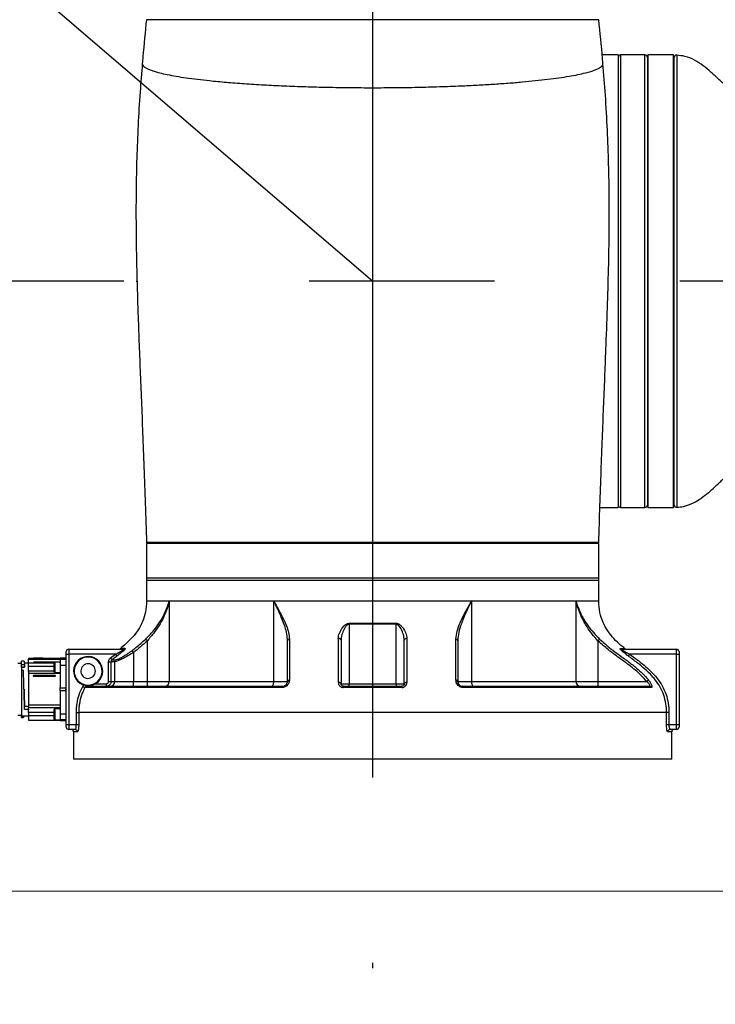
# Model space of a CAD drawing. Header units: millimetres. Extents: x 56 to 196, y 17 to 273.
# Tile 18 of 27: x 115 to 124, y 193 to 206. Entities that reach past the tile are written whole.
import ezdxf

# ---------------------------------------------------------------- set-up
doc = ezdxf.new("R2010")
doc.units = ezdxf.units.MM
doc.linetypes.add('CENTERX2', pattern=[20.32, 12.7, -2.54, 2.54, -2.54])
doc.layers.add('SLD-0', color=179, linetype='Continuous', lineweight=25)
doc.layers.add('细实线_GB', color=7, linetype='Continuous')
doc.layers.add('细点划线', color=7, linetype='CENTERX2')
doc.styles.add('SLDTEXTSTYLE1', font='GOTHIC.TTF', dxfattribs={"width": 0.913})
doc.dimstyles.new('SLDDIMSTYLE1', dxfattribs={"dimtxt": 2.333333, "dimasz": 3.5, "dimexe": 0, "dimexo": 0.0625, "dimgap": 0.583333, "dimtad": 2, "dimlfac": 30, "dimrnd": 1e-09, "dimzin": 12, "dimdsep": 46, "dimtxsty": 'SLDTEXTSTYLE1', "dimsah": 1, "dimcen": 0.09, "dimadec": 0, "dimazin": 3, "dimtfac": 1, "dimtofl": 0, "dimtmove": 0, "dimatfit": 3, "dimfxl": 0, "dimfrac": 2, "dimtolj": 1, "dimtzin": 12, "dimarcsym": 0})
doc.dimstyles.new('SLDDIMSTYLE2', dxfattribs={"dimtxt": 2.333333, "dimasz": 3.5, "dimexe": 0, "dimexo": 0.0625, "dimgap": 0.583333, "dimtad": 0, "dimtih": 1, "dimtoh": 1, "dimlfac": 30, "dimrnd": 1e-09, "dimzin": 12, "dimdsep": 46, "dimtxsty": 'SLDTEXTSTYLE1', "dimsah": 1, "dimcen": 0, "dimadec": 0, "dimazin": 3, "dimtfac": 1, "dimtofl": 0, "dimtmove": 0, "dimatfit": 3, "dimfxl": 0, "dimfrac": 2, "dimtolj": 1, "dimtzin": 12, "dimarcsym": 0})

# ---------------------------------------------------------------- blocks, each defined once
blk = doc.blocks.new('_D_1')
at = {"layer": '细实线_GB'}
for p, q in [((114.48, 252.715), (56.84, 252.715)), ((58.84, 152.831), (58.84, 252.715)), ((119.625, 152.831), (56.84, 152.831))]:
    blk.add_line(p, q, dxfattribs=at)
for points in [[(58.84, 252.715), (58.481, 250.382), (59.199, 250.382)], [(58.84, 152.831), (59.199, 155.164), (58.481, 155.164)]]:
    blk.add_solid(points, dxfattribs=at)
at = {"layer": '细实线_GB', "insert": (55.859, 209.34), "char_height": 2.3333, "attachment_point": 1, "rotation": 90, "style": 'SLDTEXTSTYLE1'}
blk.add_mtext('2996.54', dxfattribs=at)
blk = doc.blocks.new('_D_5')
at = {"layer": '细实线_GB'}
for p, q in [((80.718, 236.115), (66.209, 236.115)), ((112.176, 209.161), (80.718, 236.115)), ((119.624, 202.779), (112.176, 209.161))]:
    blk.add_line(p, q, dxfattribs=at)
blk.add_solid([(112.176, 209.161), (110.638, 210.952), (110.17, 210.407)], dxfattribs=at)
at = {"layer": '细实线_GB', "attachment_point": 1, "style": 'SLDTEXTSTYLE1'}
for s, insert, char_height in [('S', (66.209, 239.096), 2.333), ('R294.26', (67.758, 239.096), 2.3333)]:
    blk.add_mtext(s, dxfattribs=dict(at, insert=insert, char_height=char_height))

msp = doc.modelspace()

# ---------------------------------------------------------------- linework, layer by layer
at = {"layer": 'SLD-0'}
for p, q in [((122.72469, 206.36301), (116.52469, 206.36301)), ((122.99136, 205.87967), (122.77178, 205.87967)), ((122.99136, 205.87967), (122.99136, 199.67967)), ((123.35802, 205.87967), (123.02469, 205.87967)), ((123.02469, 205.87967), (123.02469, 199.67967)), ((123.35802, 202.77967), (123.35802, 205.87967)), ((123.74739, 205.87967), (123.39905, 205.87967)), ((123.39905, 205.87967), (123.39905, 199.67967)), ((123.74739, 205.87956), (123.74739, 205.87967)), ((123.74739, 199.67967), (123.74739, 205.87956)), ((123.79336, 205.87862), (123.79336, 199.68073)), ((123.39136, 205.84634), (123.39136, 202.77967)), ((123.39905, 205.82967), (123.39136, 205.82967)), ((123.75802, 205.82967), (123.74739, 205.82967)), ((123.75802, 199.714), (123.75802, 205.84535)), ((123.35802, 199.67967), (123.35802, 202.77967)), ((123.39136, 202.77967), (123.39136, 199.71301)), ((122.74005, 199.67967), (122.99136, 199.67967)), ((123.02469, 199.67967), (123.35802, 199.67967)), ((123.39136, 199.72967), (123.39905, 199.72967)), ((123.39905, 199.67967), (123.74739, 199.67967)), ((123.74739, 199.72967), (123.75802, 199.72967)), ((116.52469, 199.19828), (116.52469, 199.19634)), ((122.72469, 199.19828), (116.52469, 199.19828)), ((122.72469, 199.19634), (116.52469, 199.19634)), ((116.52469, 199.18634), (116.52469, 198.71301)), ((122.72469, 199.18634), (116.52469, 199.18634)), ((122.72469, 199.19634), (122.72469, 199.19828)), ((122.72469, 198.71301), (122.72469, 199.18634)), ((116.52469, 198.71301), (116.52469, 198.67967)), ((121.14513, 198.71301), (116.52469, 198.71301)), ((116.52469, 198.67967), (116.52469, 198.39634)), ((122.72469, 198.67967), (116.52469, 198.67967)), ((122.72469, 198.71301), (121.14513, 198.71301)), ((122.72469, 198.67967), (122.72469, 198.71301)), ((122.72469, 198.39634), (122.72469, 198.67967)), ((122.72469, 198.39634), (116.52469, 198.39634)), ((116.8362, 198.39634), (116.52469, 198.39634)), ((116.8362, 198.39634), (116.8362, 197.29634)), ((118.27032, 198.39634), (116.8362, 198.39634)), ((120.97906, 198.39634), (118.27032, 198.39634)), ((118.27032, 197.29634), (118.27032, 198.39634)), ((120.97906, 198.39634), (120.97906, 197.29634)), ((122.41318, 198.39634), (120.97906, 198.39634)), ((122.72469, 198.39634), (122.41318, 198.39634)), ((122.41318, 197.29634), (122.41318, 198.39634)), ((119.30156, 198.07931), (119.30156, 197.26301)), ((119.94782, 198.07931), (119.30156, 198.07931)), ((119.30187, 198.09327), (119.94751, 198.09327)), ((119.94782, 197.26301), (119.94782, 198.07931)), ((116.51489, 197.87568), (116.51361, 197.87696)), ((116.51674, 197.87381), (116.51489, 197.87568)), ((116.51912, 197.87141), (116.51674, 197.87381)), ((116.52198, 197.86854), (116.51912, 197.87141)), ((116.52522, 197.86528), (116.52198, 197.86854)), ((116.52876, 197.86172), (116.52522, 197.86528)), ((116.53251, 197.85795), (116.52876, 197.86172)), ((116.53636, 197.85407), (116.53251, 197.85795)), ((116.53636, 197.29634), (116.53636, 197.85407)), ((119.16152, 197.88396), (119.15455, 197.88397)), ((119.16833, 197.88297), (119.16152, 197.88396)), ((119.1747, 197.88103), (119.16833, 197.88297)), ((119.18033, 197.87823), (119.1747, 197.88103)), ((119.18499, 197.87469), (119.18033, 197.87823)), ((119.18848, 197.87056), (119.18499, 197.87469)), ((119.19063, 197.86603), (119.18848, 197.87056)), ((119.19136, 197.86129), (119.19063, 197.86603)), ((120.05875, 197.86603), (120.05802, 197.86129)), ((120.0609, 197.87056), (120.05875, 197.86603)), ((120.06439, 197.87469), (120.0609, 197.87056)), ((120.06905, 197.87823), (120.06439, 197.87469)), ((120.07468, 197.88103), (120.06905, 197.87823)), ((120.08105, 197.88297), (120.07468, 197.88103)), ((120.08786, 197.88396), (120.08105, 197.88297)), ((120.09483, 197.88397), (120.08786, 197.88396)), ((122.71687, 197.85795), (122.71302, 197.85407)), ((122.71302, 197.85407), (122.71302, 197.29634)), ((122.72062, 197.86172), (122.71687, 197.85795)), ((122.72416, 197.86528), (122.72062, 197.86172)), ((122.7274, 197.86854), (122.72416, 197.86528)), ((122.73026, 197.87141), (122.7274, 197.86854)), ((122.73264, 197.87381), (122.73026, 197.87141)), ((122.7345, 197.87568), (122.73264, 197.87381)), ((122.73577, 197.87696), (122.7345, 197.87568)), ((115.42469, 197.67134), (115.42469, 197.70467)), ((115.42469, 197.67134), (115.42469, 197.70467)), ((115.42469, 197.67134), (115.45802, 197.67134)), ((115.42469, 196.70467), (115.42469, 197.67134)), ((115.42469, 197.67134), (115.45802, 197.67134)), ((115.42469, 196.70467), (115.42469, 197.67134)), ((115.45802, 197.73801), (115.45802, 197.67134)), ((115.45802, 197.73801), (116.21097, 197.73801)), ((115.45802, 197.73801), (115.45802, 197.67134)), ((115.45802, 197.67134), (115.45802, 196.70467)), ((116.10134, 197.67134), (115.45802, 197.67134)), ((115.45802, 197.67134), (115.45802, 196.70467)), ((116.03155, 197.61918), (116.10134, 197.67134)), ((116.10491, 197.66655), (116.10134, 197.67134)), ((116.10837, 197.66192), (116.10491, 197.66655)), ((116.11159, 197.65759), (116.10837, 197.66192)), ((116.11449, 197.65371), (116.11159, 197.65759)), ((116.11696, 197.65039), (116.11449, 197.65371)), ((116.11892, 197.64776), (116.11696, 197.65039)), ((116.12032, 197.64589), (116.11892, 197.64776)), ((116.1211, 197.64484), (116.12032, 197.64589)), ((116.23174, 197.74558), (116.16764, 197.74558)), ((116.32732, 197.71777), (116.32634, 197.71907)), ((116.32884, 197.71575), (116.32732, 197.71777)), ((116.33086, 197.71307), (116.32884, 197.71575)), ((116.33332, 197.70981), (116.33086, 197.71307)), ((116.33614, 197.70605), (116.33332, 197.70981)), ((116.33926, 197.70192), (116.33614, 197.70605)), ((116.34256, 197.69753), (116.33926, 197.70192)), ((116.34597, 197.693), (116.34256, 197.69753)), ((116.34597, 197.693), (116.34597, 197.29634)), ((123.01764, 197.74558), (123.08174, 197.74558)), ((123.03841, 197.73801), (123.79136, 197.73801)), ((123.12906, 197.64589), (123.12828, 197.64484)), ((123.13046, 197.64776), (123.12906, 197.64589)), ((123.13242, 197.65039), (123.13046, 197.64776)), ((123.13489, 197.65371), (123.13242, 197.65039)), ((123.13779, 197.65759), (123.13489, 197.65371)), ((123.14101, 197.66192), (123.13779, 197.65759)), ((123.14447, 197.66655), (123.14101, 197.66192)), ((123.14804, 197.67134), (123.14447, 197.66655)), ((123.79136, 197.67134), (123.14804, 197.67134)), ((123.79136, 197.67134), (123.79136, 197.73801)), ((123.79136, 196.70467), (123.79136, 197.67134)), ((123.79136, 197.67134), (123.82469, 197.67134)), ((123.82469, 197.70467), (123.82469, 197.67134)), ((123.82469, 197.67134), (123.82469, 196.70467)), ((114.81302, 197.54051), (114.75969, 197.54051)), ((114.8456, 197.57301), (114.81302, 197.57301)), ((114.81302, 197.53015), (114.81302, 197.57301)), ((114.81302, 197.53015), (114.85066, 197.53015)), ((114.81302, 197.49191), (114.81302, 197.53015)), ((114.90636, 197.54634), (114.8456, 197.54634)), ((114.97361, 197.60968), (114.90636, 197.60968)), ((114.90636, 197.60968), (114.90636, 197.6035)), ((114.90636, 197.6035), (115.34136, 197.6035)), ((114.90636, 197.54837), (114.90636, 197.6035)), ((114.97592, 197.54837), (114.90636, 197.54837)), ((114.90636, 197.50663), (114.90636, 197.54837)), ((114.90636, 197.43545), (114.90636, 197.50663)), ((114.90636, 197.50663), (115.25802, 197.50663)), ((114.97302, 197.61634), (114.97302, 197.60967)), ((114.97317, 197.61634), (114.97361, 197.61634)), ((115.10636, 197.61634), (114.97361, 197.61634)), ((114.9792, 197.60964), (114.9792, 197.61631)), ((114.98302, 197.54625), (114.98302, 197.55876)), ((115.26046, 197.55876), (114.98302, 197.55876)), ((115.25802, 197.54625), (114.98302, 197.54625)), ((115.09253, 197.60893), (115.09253, 197.6156)), ((115.10636, 197.61634), (115.10636, 197.61581)), ((115.10636, 197.60914), (115.10636, 197.61581)), ((115.34136, 197.60968), (115.10636, 197.60968)), ((115.25802, 197.4229), (115.25802, 197.55207)), ((115.34136, 197.56248), (115.26844, 197.56248)), ((115.26844, 197.56248), (115.26844, 197.41284)), ((115.42469, 197.61634), (115.34136, 197.61634)), ((115.34136, 197.61585), (115.34136, 197.61634)), ((115.42469, 197.61585), (115.34136, 197.61585)), ((115.34136, 197.61585), (115.34136, 197.60081)), ((115.34136, 197.60081), (115.42469, 197.60081)), ((115.34136, 197.60081), (115.34136, 197.5252)), ((115.34136, 197.5252), (115.34136, 197.45596)), ((115.34136, 197.52135), (115.42469, 197.52135)), ((115.41844, 197.50552), (115.4198, 197.19228)), ((116.00499, 197.56637), (116.0376, 197.56637)), ((116.00499, 197.29634), (116.00499, 197.56637)), ((116.03515, 197.6144), (116.03155, 197.61918)), ((116.03863, 197.60978), (116.03515, 197.6144)), ((116.08882, 197.56637), (116.0376, 197.56637)), ((116.0376, 197.56637), (116.0376, 197.29634)), ((116.04189, 197.60546), (116.03863, 197.60978)), ((116.0448, 197.60159), (116.04189, 197.60546)), ((116.04729, 197.59829), (116.0448, 197.60159)), ((116.04926, 197.59567), (116.04729, 197.59829)), ((116.05067, 197.59381), (116.04926, 197.59567)), ((116.05145, 197.59277), (116.05067, 197.59381)), ((116.05145, 197.59277), (116.10134, 197.59277)), ((116.08882, 197.29634), (116.08882, 197.56637)), ((114.81302, 197.49191), (114.85154, 197.49191)), ((114.81302, 197.49172), (114.81302, 197.49191)), ((114.85154, 197.49172), (114.81302, 197.49172)), ((114.81302, 197.49172), (114.81302, 197.44794)), ((114.83591, 197.44794), (114.81302, 197.44794)), ((114.81302, 197.44794), (114.81302, 196.8235)), ((114.85154, 197.49191), (114.85154, 197.49172)), ((115.25802, 197.43545), (114.90636, 197.43545)), ((114.90636, 197.43545), (114.90636, 197.40388)), ((114.90636, 197.40388), (114.90636, 196.97122)), ((115.34136, 197.40388), (114.90636, 197.40388)), ((114.98302, 197.3807), (115.26469, 197.3807)), ((114.98302, 197.3775), (114.98302, 197.3807)), ((114.98302, 197.36397), (114.98302, 197.3775)), ((115.26469, 197.3775), (115.26469, 197.3807)), ((115.26469, 197.36397), (115.26469, 197.3775)), ((115.34136, 197.41284), (115.26844, 197.41284)), ((115.34136, 197.45596), (115.34136, 197.20743)), ((115.26469, 197.36397), (114.98302, 197.36397)), ((115.71085, 197.23849), (115.71085, 197.22967)), ((115.82151, 197.26301), (115.97093, 197.26301)), ((115.97093, 197.26301), (115.97093, 197.22967)), ((116.00499, 197.29634), (116.0376, 197.29634)), ((116.0376, 197.29634), (116.08882, 197.29634)), ((116.08882, 197.29634), (116.34597, 197.29634)), ((116.34597, 197.22967), (116.34597, 197.29634)), ((116.34597, 197.29634), (116.53636, 197.29634)), ((116.53636, 197.29634), (116.8362, 197.29634)), ((116.53636, 197.22967), (116.53636, 197.29634)), ((116.8362, 197.29634), (118.27032, 197.29634)), ((118.24688, 197.23096), (118.25234, 197.23475)), ((118.25234, 197.23475), (118.25738, 197.24091)), ((118.25738, 197.24091), (118.26179, 197.2492)), ((118.26179, 197.2492), (118.26541, 197.2593)), ((118.26541, 197.2593), (118.2681, 197.27083)), ((118.2681, 197.27083), (118.26976, 197.28333)), ((118.26976, 197.28333), (118.27032, 197.29634)), ((118.27032, 197.29634), (118.45802, 197.29634)), ((119.16172, 197.2819), (119.15478, 197.28193)), ((119.1685, 197.28105), (119.16172, 197.2819)), ((119.17482, 197.27943), (119.1685, 197.28105)), ((119.18042, 197.27709), (119.17482, 197.27943)), ((119.18504, 197.27414), (119.18042, 197.27709)), ((119.1885, 197.27071), (119.18504, 197.27414)), ((119.19063, 197.26694), (119.1885, 197.27071)), ((119.19136, 197.26301), (119.19063, 197.26694)), ((119.19136, 197.26301), (119.30156, 197.26301)), ((119.30156, 197.26301), (119.94782, 197.26301)), ((119.94782, 197.26301), (120.05802, 197.26301)), ((120.05875, 197.26694), (120.05802, 197.26301)), ((120.06088, 197.27071), (120.05875, 197.26694)), ((120.06434, 197.27414), (120.06088, 197.27071)), ((120.06896, 197.27709), (120.06434, 197.27414)), ((120.07456, 197.27943), (120.06896, 197.27709)), ((120.08088, 197.28105), (120.07456, 197.27943)), ((120.08766, 197.2819), (120.08088, 197.28105)), ((120.0946, 197.28193), (120.08766, 197.2819)), ((120.79136, 197.29634), (120.97906, 197.29634)), ((120.97906, 197.29634), (120.97962, 197.28333)), ((120.97906, 197.29634), (122.41318, 197.29634)), ((120.97962, 197.28333), (120.98128, 197.27083)), ((120.98128, 197.27083), (120.98397, 197.2593)), ((120.98397, 197.2593), (120.98759, 197.2492)), ((120.98759, 197.2492), (120.992, 197.24091)), ((120.992, 197.24091), (120.99704, 197.23475)), ((120.99704, 197.23475), (121.0025, 197.23096)), ((122.41318, 197.29634), (122.71302, 197.29634)), ((122.71302, 197.29634), (122.71302, 197.22967)), ((122.71302, 197.29634), (123.38052, 197.29634)), ((123.38485, 197.29982), (123.38052, 197.29634)), ((123.38906, 197.30321), (123.38485, 197.29982)), ((123.39303, 197.3064), (123.38906, 197.30321)), ((123.39665, 197.30931), (123.39303, 197.3064)), ((123.39982, 197.31186), (123.39665, 197.30931)), ((123.40245, 197.31397), (123.39982, 197.31186)), ((123.40446, 197.31559), (123.40245, 197.31397)), ((123.40581, 197.31667), (123.40446, 197.31559)), ((115.34136, 197.20743), (115.42469, 197.20743)), ((115.34136, 197.16751), (115.34136, 197.20743)), ((115.42469, 197.16751), (115.34136, 197.16751)), ((115.34136, 197.16751), (115.34136, 196.85362)), ((115.41969, 197.15773), (115.41832, 196.8445)), ((115.41969, 197.15773), (115.41982, 197.18805)), ((115.41982, 197.18805), (115.4198, 197.19228)), ((115.65102, 197.22789), (115.65612, 197.2251)), ((115.65612, 197.2251), (115.66107, 197.2224)), ((115.66107, 197.2224), (115.66571, 197.21986)), ((115.66571, 197.21986), (115.66989, 197.21757)), ((115.66989, 197.21757), (115.6735, 197.21559)), ((115.6735, 197.21559), (115.67642, 197.214)), ((115.67642, 197.214), (115.67856, 197.21283)), ((115.67856, 197.21283), (115.67985, 197.21212)), ((118.38228, 197.21212), (115.67985, 197.21212)), ((115.71085, 197.22967), (118.39136, 197.22967)), ((118.24119, 197.22967), (118.24688, 197.23096)), ((118.38228, 197.21212), (118.38301, 197.21592)), ((118.38301, 197.21592), (118.3839, 197.21936)), ((118.3839, 197.21936), (118.38493, 197.22239)), ((118.38493, 197.22239), (118.38607, 197.22495)), ((118.38607, 197.22495), (118.3873, 197.22699)), ((118.3873, 197.22699), (118.38861, 197.22847)), ((118.38861, 197.22847), (118.38997, 197.22937)), ((118.38997, 197.22937), (118.39136, 197.22967)), ((120.02763, 197.21212), (119.22174, 197.21212)), ((119.22469, 197.22967), (120.02469, 197.22967)), ((120.85941, 197.22937), (120.85802, 197.22967)), ((120.85802, 197.22967), (123.41742, 197.22967)), ((120.86077, 197.22847), (120.85941, 197.22937)), ((120.86208, 197.22699), (120.86077, 197.22847)), ((120.86331, 197.22495), (120.86208, 197.22699)), ((120.86445, 197.22239), (120.86331, 197.22495)), ((120.86548, 197.21936), (120.86445, 197.22239)), ((120.86637, 197.21592), (120.86548, 197.21936)), ((120.8671, 197.21212), (120.86637, 197.21592)), ((123.44535, 197.21212), (120.8671, 197.21212)), ((121.0025, 197.23096), (121.00819, 197.22967)), ((115.34136, 196.97122), (114.90636, 196.97122)), ((114.90636, 196.97122), (114.90636, 196.93977)), ((114.75969, 196.83551), (114.81302, 196.83551)), ((114.85302, 196.94016), (114.85302, 196.95733)), ((114.85302, 196.95733), (114.90636, 196.95733)), ((114.85302, 196.9139), (114.85302, 196.94016)), ((114.90636, 196.9139), (114.85302, 196.9139)), ((114.90636, 196.93977), (115.34136, 196.93977)), ((114.90636, 196.91648), (114.90636, 196.93977)), ((114.90636, 196.91648), (114.90636, 196.9139)), ((114.90636, 196.9139), (114.90636, 196.905)), ((114.90636, 196.87175), (114.90636, 196.905)), ((114.90636, 196.87175), (114.90636, 196.82579)), ((115.25802, 196.87175), (114.90636, 196.87175)), ((115.25802, 196.78044), (115.25802, 196.90961)), ((115.34136, 196.92002), (115.26844, 196.92002)), ((115.26844, 196.92002), (115.26844, 196.77002)), ((115.34136, 196.85362), (115.42469, 196.85362)), ((115.34136, 196.85362), (115.34136, 196.80091)), ((115.56308, 196.87134), (115.59584, 196.87134)), ((115.56308, 196.70467), (115.56308, 196.87134)), ((115.59584, 196.87134), (115.59584, 196.70467)), ((123.65354, 196.87134), (115.59584, 196.87134)), ((123.65354, 196.70467), (123.65354, 196.87134)), ((123.6863, 196.87134), (123.65354, 196.87134)), ((123.6863, 196.87134), (123.6863, 196.70467)), ((114.81302, 196.8235), (114.90636, 196.8235)), ((114.81302, 196.80308), (114.81302, 196.8235)), ((114.83054, 196.80308), (114.81302, 196.80308)), ((114.81302, 196.80308), (114.81302, 196.80301)), ((114.81302, 196.80301), (114.83473, 196.80301)), ((114.83054, 196.80308), (114.82847, 196.8235)), ((114.83838, 196.82214), (114.83837, 196.81456)), ((114.83837, 196.81456), (114.83837, 196.80306)), ((114.83838, 196.8235), (114.83838, 196.82214)), ((114.90636, 196.82579), (114.90636, 196.76634)), ((115.25802, 196.82579), (114.90636, 196.82579)), ((114.90636, 196.76634), (115.34136, 196.76634)), ((115.26844, 196.77002), (115.34136, 196.77002)), ((115.34136, 196.80091), (115.34136, 196.77002)), ((115.34136, 196.77436), (115.42469, 196.77436)), ((115.34136, 196.77002), (115.34136, 196.76011)), ((115.34136, 196.76011), (115.42469, 196.76011)), ((115.34136, 196.75967), (115.34136, 196.76011)), ((115.34136, 196.75967), (115.42469, 196.75967)), ((115.42469, 196.67134), (115.42469, 196.70467)), ((115.42469, 196.70467), (115.45802, 196.70467)), ((115.42469, 196.70467), (115.45802, 196.70467)), ((115.42469, 196.67134), (115.42469, 196.70467)), ((115.45802, 196.70467), (115.45802, 196.63801)), ((115.45802, 196.70467), (115.56308, 196.70467)), ((115.45802, 196.70467), (115.45802, 196.63801)), ((115.56308, 196.70467), (115.59584, 196.70467)), ((123.65354, 196.70467), (123.6863, 196.70467)), ((123.6863, 196.70467), (123.79136, 196.70467)), ((123.79136, 196.63801), (123.79136, 196.70467)), ((123.79136, 196.70467), (123.82469, 196.70467)), ((123.82469, 196.70467), (123.82469, 196.67134)), ((115.54547, 196.63801), (115.45802, 196.63801)), ((115.52469, 196.60467), (115.52469, 196.22967)), ((115.57837, 196.60467), (115.52469, 196.60467)), ((123.72469, 196.60467), (123.67101, 196.60467)), ((123.79136, 196.63801), (123.70391, 196.63801)), ((123.72469, 196.22967), (123.72469, 196.60467)), ((123.72469, 196.22967), (115.52469, 196.22967))]:
    msp.add_line(p, q, dxfattribs=at)
for centre, radius, start, end in [((123.02469, 205.84634), 0.03333, 90, 180), ((123.35802, 205.84634), 0.03333, 0, 90), ((123.79136, 205.84535), 0.03333, 86.557878, 180), ((123.02469, 199.71301), 0.03333, 180, 270), ((123.35802, 199.71301), 0.03333, 270, 0), ((123.79136, 199.714), 0.03333, 180, 273.442122), ((119.60305, 198.07953), 0.30149, 177.388946, 180.042533), ((119.64741, 198.07957), 0.30041, 359.950641, 2.613805), ((118.4846, 197.85014), 0.02686, 93.389984, 171.596033), ((120.76478, 197.85014), 0.02686, 8.403237, 86.610746), ((115.45802, 197.70467), 0.03333, 90, 180), ((115.45802, 197.70467), 0.03333, 90, 180), ((115.72469, 197.43801), 0.2, 43.234385, 223.234385), ((116.14648, 197.77134), 0.03333, 270, 309.403231), ((116.21093, 197.77036), 0.03235, 270.067343, 310.022502), ((123.03845, 197.77036), 0.03235, 229.97861, 269.932427), ((123.10289, 197.77134), 0.03333, 230.596769, 270), ((123.79136, 197.70467), 0.03333, 0, 90.000047), ((115.26844, 197.55207), 0.01042, 90, 180), ((115.72469, 197.43801), 0.19167, 43.234385, 223.234385), ((115.72469, 197.43801), 0.2, 223.234385, 43.234385), ((115.72469, 197.43801), 0.19167, 223.234385, 43.234385), ((115.72469, 197.43801), 0.1, 43.234385, 223.234385), ((115.72469, 197.43801), 0.1, 223.234385, 43.234385), ((116.12259, 197.56652), 0.03377, 128.981196, 180.259572), ((116.02332, 197.29517), 0.06551, 271.059505, 1.021315), ((116.77269, 197.29316), 0.06358, 273.188281, 2.867584), ((118.48339, 197.29069), 0.02599, 89.253521, 167.431062), ((119.21736, 197.25476), 0.08461, 342.754408, 5.596046), ((120.03203, 197.25476), 0.08461, 174.40645, 197.246475), ((120.76599, 197.29069), 0.02598, 12.567066, 90.748352), ((122.47669, 197.29316), 0.06358, 177.131983, 266.81168), ((115.42387, 196.3934), 0.79889, 89.941187, 90.291723), ((119.25815, 197.21504), 0.03652, 156.369097, 184.58326), ((119.99124, 197.21504), 0.03651, 355.411191, 23.633298), ((123.41708, 197.19815), 0.03153, 26.301734, 89.380568), ((115.26844, 196.90961), 0.01042, 90, 180), ((115.26844, 196.78044), 0.01042, 180, 270), ((115.45802, 196.67134), 0.03333, 180, 269.999953), ((115.45802, 196.67134), 0.03333, 180, 269.999953), ((115.49136, 196.60467), 0.03333, 359.999794, 90), ((115.54526, 196.60489), 0.03312, 359.623036, 89.621562), ((123.70413, 196.60489), 0.03312, 90.379663, 180.375738), ((123.75802, 196.60467), 0.03333, 90, 180.000206), ((123.79136, 196.67134), 0.03333, 269.999953, 0.000026)]:
    msp.add_arc(centre, radius, start, end, dxfattribs=at)
for centre, major_axis, ratio, start_param, end_param in [((114.95689, 195.27634), (5.64926, -0.00356), 0.4142131, 1.54704508, 1.56710901), ((114.95689, 195.27634), (5.63316, -0.00355), 0.4142131, 1.54697646, 1.56709775), ((114.70363, 197.18801), (-0.00029, 0.385), 0.46630708, 5.43651621, 5.45320639), ((114.83501, 197.18801), (0.00042, 0.385), 0.57734935, 3.1233877, 3.15858897)]:
    msp.add_ellipse(centre, major_axis=major_axis, ratio=ratio, start_param=start_param, end_param=end_param, dxfattribs=at)
for points, knots in [([(116.52469, 206.36301), (116.50675, 206.19348), (116.48561, 205.99366), (116.47004, 205.79334), (116.46768, 205.76297)], [0, 0, 0, 0, 0.84838322, 1, 1, 1, 1]), ([(122.78182, 205.76302), (122.78009, 205.78554), (122.76473, 205.98586), (122.74352, 206.18567), (122.72469, 206.36301)], [0, 0, 0, 0, 0.11243045, 1, 1, 1, 1]), ([(124.85802, 205.24634), (124.81164, 205.25732), (124.71934, 205.27918), (124.59549, 205.35258), (124.48238, 205.44162), (124.37485, 205.54117), (124.26832, 205.64135), (124.15801, 205.7348), (124.03883, 205.81205), (123.91599, 205.86518), (123.83115, 205.87203), (123.79339, 205.87508)], [0, 0, 0, 0, 0.112798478, 0.224440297, 0.338616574, 0.455334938, 0.572741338, 0.68669882, 0.798549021, 0.910336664, 1, 1, 1, 1]), ([(116.46768, 205.76297), (116.45689, 205.63299), (116.43341, 205.34997), (116.40829, 204.91818), (116.39027, 204.47082), (116.38124, 204.03169), (116.37987, 203.59433), (116.38517, 203.15222), (116.39524, 202.73296), (116.40794, 202.33341), (116.42191, 201.95153), (116.43766, 201.55235), (116.45468, 201.13271), (116.47248, 200.68943), (116.49051, 200.21936), (116.50844, 199.71935), (116.51916, 199.37564), (116.52469, 199.19828)], [0, 0, 0, 0, 0.05955613, 0.1296798, 0.19748631, 0.26399809, 0.33023145, 0.39719624, 0.46589416, 0.52173527, 0.57974075, 0.64038945, 0.70415902, 0.77152714, 0.84297127, 0.91896929, 1, 1, 1, 1]), ([(116.46719, 205.76301), (116.46705, 205.76209), (116.46649, 205.75822), (116.46787, 205.75012), (116.47229, 205.7397), (116.48088, 205.72857), (116.49203, 205.7182), (116.50635, 205.70794), (116.52328, 205.69796), (116.54842, 205.68537), (116.58633, 205.66987), (116.64047, 205.65206), (116.71265, 205.63228), (116.80687, 205.61095), (116.92878, 205.58826), (117.06726, 205.56667), (117.22021, 205.54649), (117.40241, 205.52594), (117.61516, 205.50584), (117.86533, 205.48647), (118.13062, 205.46989), (118.41207, 205.45599), (118.70336, 205.44512), (119.00483, 205.43722), (119.31217, 205.43245), (119.62301, 205.43083), (119.93329, 205.43241), (120.24006, 205.43713), (120.54199, 205.44499), (120.81469, 205.45513), (121.05939, 205.46688), (121.27543, 205.47946), (121.48145, 205.49378), (121.67678, 205.50979), (121.85814, 205.52722), (122.02687, 205.54621), (122.18045, 205.56643), (122.31915, 205.58802), (122.44081, 205.61061), (122.53862, 205.63268), (122.61598, 205.65403), (122.67632, 205.67463), (122.72271, 205.69528), (122.75667, 205.71627), (122.77676, 205.73761), (122.78466, 205.75337), (122.78196, 205.76194), (122.78162, 205.76301)], [0, 0, 0, 0, 0.00266043, 0.01120673, 0.02346402, 0.03286078, 0.04352557, 0.05370599, 0.06285491, 0.07286939, 0.0909324, 0.10915334, 0.12692982, 0.15212472, 0.17702473, 0.20206736, 0.22711706, 0.2512724, 0.28280002, 0.31338601, 0.34481735, 0.37563132, 0.40677938, 0.43757902, 0.46878841, 0.49988278, 0.53081348, 0.56185693, 0.59279157, 0.62407633, 0.64865623, 0.67362986, 0.69836873, 0.72302745, 0.74828561, 0.77253401, 0.79768205, 0.82274807, 0.84755623, 0.87254396, 0.89299792, 0.91357728, 0.9348327, 0.95437118, 0.97516954, 0.99690547, 1, 1, 1, 1]), ([(122.72469, 199.19828), (122.72995, 199.3671), (122.74015, 199.69474), (122.75714, 200.17203), (122.77426, 200.622), (122.79124, 201.04735), (122.80761, 201.4508), (122.82564, 201.9028), (122.84412, 202.40059), (122.8601, 202.94407), (122.86871, 203.44973), (122.86924, 203.92765), (122.86161, 204.38697), (122.84434, 204.85399), (122.81863, 205.3137), (122.79369, 205.61816), (122.78182, 205.76302)], [0, 0, 0, 0, 0.07712611, 0.1496858, 0.21809011, 0.28274911, 0.34407273, 0.40247078, 0.48931438, 0.57154007, 0.6507501, 0.7202402, 0.78977106, 0.86050999, 0.93363132, 1, 1, 1, 1]), ([(116.38166, 202.77967), (116.38174, 202.77967), (116.38195, 202.77967), (116.38804, 202.77967), (116.39421, 202.77967), (116.39509, 202.77967)], [0, 0, 0, 0, 0.36566934, 0.90938039, 1, 1, 1, 1]), ([(123.79366, 199.68361), (123.8241, 199.68573), (123.89469, 199.69064), (123.99953, 199.72905), (124.10463, 199.7875), (124.20143, 199.86032), (124.29314, 199.94119), (124.38788, 200.03041), (124.48832, 200.12281), (124.59979, 200.20962), (124.72178, 200.28096), (124.81244, 200.30229), (124.85802, 200.31301)], [0, 0, 0, 0, 0.0723297, 0.16774781, 0.26225094, 0.35796198, 0.45517433, 0.55306529, 0.66758074, 0.77958108, 0.88918501, 1, 1, 1, 1]), ([(116.58302, 199.19634), (116.58302, 199.19414), (116.58302, 199.19081), (116.58302, 199.18748), (116.58302, 199.18634)], [0, 0, 0, 0, 0.65940113, 1, 1, 1, 1]), ([(122.66636, 199.18634), (122.66636, 199.18748), (122.66636, 199.19081), (122.66636, 199.19414), (122.66636, 199.19634)], [0, 0, 0, 0, 0.34059886, 1, 1, 1, 1]), ([(116.52469, 198.39634), (116.5222, 198.3462), (116.51745, 198.25064), (116.47609, 198.11716), (116.41435, 198.00115), (116.33505, 197.89972), (116.25227, 197.81657), (116.19475, 197.76899), (116.17022, 197.74871)], [0, 0, 0, 0, 0.19586337, 0.37328597, 0.54170093, 0.70786078, 0.87543614, 1, 1, 1, 1]), ([(116.51361, 197.87696), (116.54812, 197.91274), (116.61721, 197.9844), (116.70504, 198.1012), (116.7752, 198.22474), (116.81502, 198.32437), (116.83227, 198.38214), (116.83611, 198.39604), (116.8362, 198.39634)], [0, 0, 0, 0, 0.22566838, 0.45183739, 0.68845376, 0.92533651, 0.99836647, 1, 1, 1, 1]), ([(116.8362, 198.39634), (116.83612, 198.39602), (116.83449, 198.38924), (116.82113, 198.33545), (116.78702, 198.23088), (116.71965, 198.0939), (116.63378, 197.96596), (116.56881, 197.89134), (116.53636, 197.85407)], [0, 0, 0, 0, 0.001667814, 0.035186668, 0.279482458, 0.550179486, 0.775297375, 1, 1, 1, 1]), ([(118.27032, 198.39634), (118.27049, 198.39604), (118.2717, 198.39391), (118.2857, 198.36925), (118.32524, 198.29904), (118.3862, 198.18725), (118.44086, 198.06811), (118.47542, 197.96459), (118.48048, 197.90616), (118.48301, 197.87696)], [0, 0, 0, 0, 0.00163284, 0.01143903, 0.13256594, 0.38135229, 0.62975496, 0.81499392, 1, 1, 1, 1]), ([(118.45802, 197.85407), (118.45606, 197.88444), (118.45213, 197.94521), (118.42203, 198.05328), (118.374, 198.17808), (118.31985, 198.29468), (118.28528, 198.36587), (118.27287, 198.39116), (118.27157, 198.39381), (118.27048, 198.39602), (118.27032, 198.39634)], [0, 0, 0, 0, 0.18390125, 0.36800016, 0.61733462, 0.86701514, 0.98625314, 0.98852959, 0.99833294, 1, 1, 1, 1]), ([(120.76637, 197.87696), (120.77006, 197.91274), (120.77744, 197.9844), (120.82253, 198.1012), (120.88296, 198.22474), (120.93833, 198.32437), (120.971, 198.38214), (120.97889, 198.39604), (120.97906, 198.39634)], [0, 0, 0, 0, 0.22566813, 0.45183666, 0.68845418, 0.92533626, 0.99836682, 1, 1, 1, 1]), ([(120.97906, 198.39634), (120.9789, 198.39602), (120.97556, 198.38924), (120.9492, 198.33545), (120.89903, 198.23088), (120.84151, 198.0939), (120.80018, 197.96596), (120.7943, 197.89134), (120.79136, 197.85407)], [0, 0, 0, 0, 0.00166782, 0.03518651, 0.27948231, 0.55017903, 0.77529733, 1, 1, 1, 1]), ([(122.41318, 198.39634), (122.41327, 198.39604), (122.41385, 198.39391), (122.42076, 198.36925), (122.44319, 198.29904), (122.49282, 198.18725), (122.56747, 198.06811), (122.65044, 197.96459), (122.70734, 197.90616), (122.73577, 197.87696)], [0, 0, 0, 0, 0.00163302, 0.01143956, 0.13256608, 0.38135267, 0.62975513, 0.81499401, 1, 1, 1, 1]), ([(122.71302, 197.85407), (122.68631, 197.88444), (122.63285, 197.94521), (122.55526, 198.05328), (122.48587, 198.17808), (122.44048, 198.29468), (122.42065, 198.36587), (122.41443, 198.39116), (122.41379, 198.39381), (122.41326, 198.39602), (122.41318, 198.39634)], [0, 0, 0, 0, 0.1839017, 0.36800022, 0.61733452, 0.86701484, 0.98625314, 0.98852959, 0.99833294, 1, 1, 1, 1]), ([(123.07923, 197.74889), (123.06249, 197.76242), (123.01078, 197.80424), (122.93085, 197.88157), (122.84507, 197.98565), (122.77787, 198.10542), (122.73259, 198.2442), (122.72741, 198.34394), (122.72469, 198.39634)], [0, 0, 0, 0, 0.08423919, 0.26036094, 0.43452723, 0.61040845, 0.79534806, 1, 1, 1, 1]), ([(119.15455, 197.88397), (119.15474, 197.88981), (119.15574, 197.91985), (119.17427, 197.97616), (119.2125, 198.03842), (119.25124, 198.07559), (119.27922, 198.09097), (119.29497, 198.09257), (119.30187, 198.09327)], [0, 0, 0, 0, 0.07725555, 0.39681899, 0.69548941, 0.84723515, 0.93305629, 1, 1, 1, 1]), ([(119.30156, 198.07931), (119.29738, 198.07886), (119.29216, 198.07831), (119.28071, 198.07353), (119.26289, 198.06002), (119.23438, 198.02026), (119.20645, 197.95674), (119.19241, 197.89885), (119.19153, 197.86734), (119.19136, 197.86129)], [0, 0, 0, 0, 0.04468995, 0.05571817, 0.1326249, 0.28114848, 0.58977472, 0.92131393, 1, 1, 1, 1]), ([(119.94751, 198.09327), (119.95216, 198.09295), (119.96399, 198.09215), (119.98756, 198.08255), (120.01338, 198.06208), (120.04973, 198.01954), (120.08517, 197.95728), (120.09164, 197.90815), (120.09483, 197.88397)], [0, 0, 0, 0, 0.04529311, 0.11504952, 0.24285216, 0.36826884, 0.68906274, 1, 1, 1, 1]), ([(120.05802, 197.86129), (120.0555, 197.88639), (120.05036, 197.93756), (120.02439, 198.00126), (119.99733, 198.0458), (119.97857, 198.06727), (119.96045, 198.07806), (119.95131, 198.07896), (119.94782, 198.07931)], [0, 0, 0, 0, 0.32079913, 0.65413477, 0.7806179, 0.90214379, 0.96268714, 1, 1, 1, 1]), ([(116.32634, 197.71907), (116.34408, 197.73247), (116.40928, 197.78171), (116.46966, 197.83683), (116.51361, 197.87696)], [0, 0, 0, 0, 0.27207652, 1, 1, 1, 1]), ([(116.53636, 197.85407), (116.50609, 197.82568), (116.44537, 197.76874), (116.37917, 197.71829), (116.34597, 197.693)], [0, 0, 0, 0, 0.49863008, 1, 1, 1, 1]), ([(118.45802, 197.29634), (118.45802, 197.32346), (118.45802, 197.37771), (118.45802, 197.47423), (118.45802, 197.58337), (118.45802, 197.70838), (118.45802, 197.80545), (118.45802, 197.85407)], [0, 0, 0, 0, 0.12344401, 0.24702037, 0.49944143, 0.74931025, 1, 1, 1, 1]), ([(118.48301, 197.87696), (118.48355, 197.82929), (118.48463, 197.73356), (118.48507, 197.62383), (118.48497, 197.52227), (118.48453, 197.42853), (118.48399, 197.35409), (118.48372, 197.31667)], [0, 0, 0, 0, 0.24538369, 0.49279289, 0.65926861, 0.82869392, 1, 1, 1, 1]), ([(119.15478, 197.28193), (119.15481, 197.29254), (119.15498, 197.34959), (119.15526, 197.44324), (119.15547, 197.57224), (119.15536, 197.68341), (119.155, 197.79204), (119.1547, 197.85334), (119.15455, 197.88397)], [0, 0, 0, 0, 0.04323617, 0.23249652, 0.42535393, 0.71232618, 0.85624044, 1, 1, 1, 1]), ([(119.19136, 197.86129), (119.19136, 197.83051), (119.19136, 197.76891), (119.19136, 197.65892), (119.19136, 197.54483), (119.19136, 197.42841), (119.19136, 197.33886), (119.19136, 197.28828), (119.19136, 197.26301)], [0, 0, 0, 0, 0.145097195, 0.29034227, 0.58324662, 0.789717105, 0.894904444, 1, 1, 1, 1]), ([(120.05802, 197.26301), (120.05802, 197.27318), (120.05802, 197.32868), (120.05802, 197.41981), (120.05802, 197.54748), (120.05802, 197.6585), (120.05802, 197.7684), (120.05802, 197.83034), (120.05802, 197.86129)], [0, 0, 0, 0, 0.04170685, 0.2274367, 0.4166973, 0.70798317, 0.85406719, 1, 1, 1, 1]), ([(120.09483, 197.88397), (120.09464, 197.84366), (120.09425, 197.7629), (120.09399, 197.6582), (120.09394, 197.55941), (120.09408, 197.4704), (120.09428, 197.39014), (120.09446, 197.33012), (120.09457, 197.29254), (120.0946, 197.28193)], [0, 0, 0, 0, 0.19101515, 0.38274782, 0.57453698, 0.73692837, 0.84689249, 0.95676911, 1, 1, 1, 1]), ([(120.76565, 197.31667), (120.76534, 197.36225), (120.7647, 197.45359), (120.76435, 197.54618), (120.76437, 197.63455), (120.76473, 197.71974), (120.76552, 197.80597), (120.76619, 197.8617), (120.76637, 197.87696)], [0, 0, 0, 0, 0.21066814, 0.42209514, 0.52247551, 0.72349333, 0.92428714, 1, 1, 1, 1]), ([(120.79136, 197.85407), (120.79136, 197.82513), (120.79136, 197.76722), (120.79136, 197.66352), (120.79136, 197.5552), (120.79136, 197.43018), (120.79136, 197.34113), (120.79136, 197.29634)], [0, 0, 0, 0, 0.145786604, 0.291695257, 0.585586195, 0.791538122, 1, 1, 1, 1]), ([(123.38052, 197.29634), (123.35699, 197.32346), (123.30991, 197.37771), (123.20116, 197.47423), (123.05567, 197.58337), (122.87583, 197.70838), (122.76735, 197.80545), (122.71302, 197.85407)], [0, 0, 0, 0, 0.12344401, 0.24702037, 0.49944143, 0.74931025, 1, 1, 1, 1]), ([(122.73577, 197.87696), (122.78926, 197.82929), (122.89669, 197.73356), (123.055, 197.62383), (123.19141, 197.52227), (123.30646, 197.42853), (123.37257, 197.35409), (123.40581, 197.31667)], [0, 0, 0, 0, 0.24538369, 0.49279289, 0.65926861, 0.82869393, 1, 1, 1, 1]), ([(116.1211, 197.64484), (116.10327, 197.63157), (116.08002, 197.61426), (116.05685, 197.59684), (116.05145, 197.59277)], [0, 0, 0, 0, 0.76661445, 1, 1, 1, 1]), ([(116.34597, 197.693), (116.33306, 197.68468), (116.29393, 197.65948), (116.23107, 197.62385), (116.16644, 197.59167), (116.11566, 197.57054), (116.0978, 197.56776), (116.08882, 197.56637)], [0, 0, 0, 0, 0.12324312, 0.37347294, 0.58915511, 0.79341186, 1, 1, 1, 1]), ([(116.10134, 197.67134), (116.12382, 197.68275), (116.1549, 197.69853), (116.18729, 197.71759), (116.20027, 197.72608), (116.20758, 197.73146), (116.21097, 197.73451), (116.21268, 197.73677), (116.2127, 197.73786), (116.21139, 197.73797), (116.21097, 197.73801)], [0, 0, 0, 0, 0.4634714, 0.64100352, 0.73978642, 0.80599187, 0.87852703, 0.90095281, 0.96877108, 1, 1, 1, 1]), ([(116.10134, 197.59277), (116.10927, 197.59419), (116.12509, 197.59701), (116.16985, 197.61832), (116.22649, 197.65051), (116.28122, 197.68592), (116.31513, 197.71084), (116.32634, 197.71907)], [0, 0, 0, 0, 0.20345817, 0.40621804, 0.62243835, 0.87517632, 1, 1, 1, 1]), ([(116.23174, 197.74558), (116.23261, 197.74502), (116.2343, 197.74393), (116.22725, 197.73414), (116.21133, 197.71797), (116.17962, 197.68999), (116.14791, 197.66494), (116.12507, 197.64782), (116.1211, 197.64484)], [0, 0, 0, 0, 0.11758157, 0.227771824, 0.40222485, 0.575432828, 0.926079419, 1, 1, 1, 1]), ([(123.12828, 197.64484), (123.12269, 197.64904), (123.09934, 197.66657), (123.06583, 197.69323), (123.03565, 197.72022), (123.02109, 197.73549), (123.01506, 197.74408), (123.01678, 197.74508), (123.01764, 197.74558)], [0, 0, 0, 0, 0.1039525, 0.43419023, 0.63819336, 0.77719301, 0.88881384, 1, 1, 1, 1]), ([(123.03841, 197.73801), (123.03757, 197.73781), (123.03654, 197.73756), (123.03739, 197.73562), (123.03923, 197.73372), (123.04469, 197.7292), (123.05693, 197.72069), (123.08708, 197.70278), (123.11959, 197.68558), (123.14247, 197.67413), (123.14804, 197.67134)], [0, 0, 0, 0, 0.07690924, 0.09353893, 0.17364904, 0.18937215, 0.31842331, 0.52558952, 0.88438133, 1, 1, 1, 1]), ([(123.65354, 196.87134), (123.65354, 196.87134), (123.65354, 196.91136), (123.64763, 196.9915), (123.61945, 197.10886), (123.56942, 197.21883), (123.51168, 197.30458), (123.44107, 197.38727), (123.35835, 197.46665), (123.24722, 197.55641), (123.16936, 197.6143), (123.12828, 197.64484)], [0, 0, 0, 0, 0.000002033, 0.122868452, 0.245590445, 0.368577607, 0.491713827, 0.561642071, 0.702153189, 0.842853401, 1, 1, 1, 1]), ([(123.14804, 197.67134), (123.21533, 197.62145), (123.31669, 197.54628), (123.44231, 197.43374), (123.52727, 197.34016), (123.59847, 197.2353), (123.64987, 197.12064), (123.68107, 196.99753), (123.68454, 196.9138), (123.6863, 196.87134)], [0, 0, 0, 0, 0.24921589, 0.37543445, 0.50148244, 0.6245851, 0.75109494, 0.87375546, 1, 1, 1, 1]), ([(114.8456, 197.57297), (114.84561, 197.57298), (114.84616, 197.57439), (114.84784, 197.5677), (114.84952, 197.54528), (114.85066, 197.53015)], [0, 0, 0, 0, 0.00264645, 0.32646101, 1, 1, 1, 1]), ([(114.85066, 197.53014), (114.85076, 197.52551), (114.85086, 197.52089), (114.85096, 197.51626), (114.85105, 197.5122), (114.85115, 197.50814), (114.85124, 197.50408), (114.85134, 197.50003), (114.85144, 197.49597), (114.85154, 197.49191)], [0, 0, 0, 0, 0.00044282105, 0.00044282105, 0.00044282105, 0.00083116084, 0.00083116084, 0.00083116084, 0.00121950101, 0.00121950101, 0.00121950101, 0.00121950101]), ([(114.98302, 197.55876), (114.9812, 197.55876), (114.97942, 197.5584), (114.97639, 197.55709), (114.97517, 197.55613), (114.9737, 197.55396), (114.97343, 197.55273), (114.97396, 197.55038), (114.97473, 197.54927), (114.97592, 197.54837)], [0, 0, 0, 0, 0.25, 0.25, 0.5, 0.5, 0.75, 0.75, 1, 1, 1, 1]), ([(115.10636, 197.61581), (115.10636, 197.61574), (115.10465, 197.61566), (115.09919, 197.61557), (115.09558, 197.61556), (115.09253, 197.6156)], [0, 0, 0, 0, 0.5, 0.5, 1, 1, 1, 1]), ([(115.10636, 197.60914), (115.10636, 197.60907), (115.10465, 197.609), (115.09919, 197.6089), (115.09558, 197.60889), (115.09253, 197.60893)], [0, 0, 0, 0, 0.5, 0.5, 1, 1, 1, 1]), ([(115.41802, 197.60667), (115.41803, 197.60571), (115.41804, 197.60363), (115.41811, 197.58857), (115.41818, 197.56999), (115.41825, 197.55157), (115.41834, 197.52968), (115.4184, 197.51372), (115.41844, 197.50552)], [0, 0, 0, 0, 0.19908361, 0.43163273, 0.56106725, 0.69894368, 0.84525707, 1, 1, 1, 1]), ([(115.41802, 197.60667), (115.41889, 197.60657), (115.42064, 197.60638), (115.42284, 197.60484), (115.42438, 197.60265), (115.42459, 197.60091), (115.42469, 197.60004)], [0, 0, 0, 0, 0.24996974, 0.49999997, 0.74999184, 1, 1, 1, 1]), ([(115.41844, 197.50552), (115.41931, 197.50552), (115.42106, 197.50553), (115.42326, 197.50553), (115.4248, 197.50552), (115.425, 197.50552), (115.4251, 197.50551)], [0, 0, 0, 0, 0.24998961, 0.49998048, 0.75000484, 1, 1, 1, 1]), ([(116.00499, 197.56637), (116.00573, 197.57372), (116.00722, 197.58843), (116.0175, 197.60682), (116.02729, 197.61543), (116.03155, 197.61918)], [0, 0, 0, 0, 0.36085081, 0.72157956, 1, 1, 1, 1]), ([(116.05145, 197.59277), (116.04923, 197.59091), (116.04419, 197.58666), (116.03878, 197.57747), (116.03799, 197.57005), (116.0376, 197.56637)], [0, 0, 0, 0, 0.28317752, 0.64383205, 1, 1, 1, 1]), ([(114.85302, 196.94016), (114.85271, 196.94897), (114.85239, 196.95808), (114.85176, 196.97689), (114.85144, 196.98663), (114.85049, 197.0165), (114.84987, 197.03717), (114.84893, 197.0693), (114.84862, 197.08019), (114.84799, 197.10235), (114.84767, 197.11365), (114.84672, 197.14746), (114.8461, 197.1701), (114.84516, 197.2042), (114.84484, 197.21559), (114.84421, 197.23843), (114.84389, 197.24982), (114.84295, 197.2834), (114.84232, 197.30522), (114.84107, 197.3477), (114.84044, 197.3685), (114.83918, 197.40753), (114.83855, 197.42592), (114.83792, 197.44316)], [0, 0, 0, 0, 0.0625, 0.0625, 0.125, 0.125, 0.25, 0.25, 0.3125, 0.3125, 0.375, 0.375, 0.5, 0.5, 0.5625, 0.5625, 0.625, 0.625, 0.75, 0.75, 0.875, 0.875, 1, 1, 1, 1]), ([(114.98302, 197.36397), (114.98055, 197.36397), (114.97813, 197.36487), (114.97464, 197.36797), (114.9736, 197.37017), (114.97359, 197.37456), (114.97463, 197.37676), (114.97812, 197.37981), (114.98055, 197.3807), (114.98302, 197.3807)], [0, 0, 0, 0, 0.25, 0.25, 0.5, 0.5, 0.75, 0.75, 1, 1, 1, 1]), ([(115.26469, 197.3807), (115.26716, 197.3807), (115.26958, 197.37982), (115.27309, 197.37676), (115.27412, 197.3746), (115.27412, 197.37015), (115.27308, 197.36797), (115.26959, 197.36487), (115.26716, 197.36397), (115.26469, 197.36397)], [0, 0, 0, 0, 0.25, 0.25, 0.5, 0.5, 0.75, 0.75, 1, 1, 1, 1]), ([(115.65102, 197.22789), (115.65506, 197.23449), (115.6604, 197.24321), (115.66907, 197.24823), (115.67118, 197.24945)], [0, 0, 0, 0, 0.75608493, 1, 1, 1, 1]), ([(116.0376, 197.29634), (116.03689, 197.28897), (116.03547, 197.27426), (116.02438, 197.25457), (116.00796, 197.23947), (115.98912, 197.23098), (115.97631, 197.23006), (115.97093, 197.22967)], [0, 0, 0, 0, 0.21055204, 0.42032524, 0.63104199, 0.84507654, 1, 1, 1, 1]), ([(115.97093, 197.26301), (115.97367, 197.2632), (115.98021, 197.26366), (115.98982, 197.26789), (115.99821, 197.27543), (116.0039, 197.28528), (116.00463, 197.29265), (116.00499, 197.29634)], [0, 0, 0, 0, 0.15611133, 0.37133101, 0.58220625, 0.79106714, 1, 1, 1, 1]), ([(118.48372, 197.31667), (118.48349, 197.31174), (118.48276, 197.29643), (118.47543, 197.27229), (118.45902, 197.24685), (118.43759, 197.22766), (118.41072, 197.21448), (118.39172, 197.2129), (118.38228, 197.21212)], [0, 0, 0, 0, 0.10792422, 0.33511206, 0.4993128, 0.6619013, 0.83193339, 1, 1, 1, 1]), ([(118.39136, 197.22967), (118.39754, 197.23014), (118.40852, 197.23096), (118.42091, 197.23629), (118.43174, 197.24284), (118.44232, 197.2521), (118.45305, 197.26858), (118.45751, 197.28376), (118.45789, 197.2932), (118.45802, 197.29634)], [0, 0, 0, 0, 0.16436194, 0.29209593, 0.32477329, 0.47809824, 0.64025143, 0.8804015, 1, 1, 1, 1]), ([(119.15478, 197.28193), (119.1554, 197.27459), (119.15664, 197.25989), (119.1668, 197.23996), (119.18186, 197.22456), (119.20049, 197.21421), (119.21467, 197.21281), (119.22174, 197.21212)], [0, 0, 0, 0, 0.22311565, 0.44690537, 0.6419315, 0.82146707, 1, 1, 1, 1]), ([(119.22469, 197.22967), (119.2215, 197.22993), (119.21791, 197.23021), (119.21135, 197.23224), (119.20455, 197.23579), (119.1972, 197.24321), (119.19227, 197.25264), (119.19167, 197.25952), (119.19136, 197.26301)], [0, 0, 0, 0, 0.13599991, 0.15327217, 0.32030897, 0.51609589, 0.7543015, 1, 1, 1, 1]), ([(120.05802, 197.26301), (120.05749, 197.25839), (120.05649, 197.24965), (120.04876, 197.23881), (120.03905, 197.23236), (120.03136, 197.23016), (120.02682, 197.22971), (120.02525, 197.22968), (120.02469, 197.22967)], [0, 0, 0, 0, 0.32439126, 0.61307308, 0.80321038, 0.9333025, 0.97641854, 1, 1, 1, 1]), ([(120.02763, 197.21212), (120.02875, 197.21214), (120.03771, 197.21228), (120.05426, 197.21641), (120.07525, 197.23047), (120.09141, 197.25325), (120.09351, 197.27218), (120.0946, 197.28193)], [0, 0, 0, 0, 0.028332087, 0.226430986, 0.425847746, 0.70406404, 1, 1, 1, 1]), ([(120.8671, 197.21212), (120.86495, 197.21216), (120.85409, 197.21239), (120.83356, 197.21668), (120.80665, 197.23095), (120.78453, 197.25376), (120.76874, 197.28414), (120.76677, 197.3049), (120.76565, 197.31667)], [0, 0, 0, 0, 0.03892182, 0.19677729, 0.36167647, 0.55423602, 0.7473616, 1, 1, 1, 1]), ([(120.79136, 197.29634), (120.79197, 197.28895), (120.79302, 197.27632), (120.80237, 197.2582), (120.81219, 197.2475), (120.82227, 197.23966), (120.82987, 197.23562), (120.84143, 197.23145), (120.8496, 197.22984), (120.8566, 197.2297), (120.85802, 197.22967)], [0, 0, 0, 0, 0.27452081, 0.46975756, 0.60191573, 0.6536588, 0.7910218, 0.80841846, 0.96121626, 1, 1, 1, 1]), ([(123.41742, 197.22967), (123.42003, 197.23014), (123.42467, 197.23096), (123.42588, 197.23629), (123.42508, 197.24284), (123.42141, 197.2521), (123.40985, 197.26858), (123.39525, 197.28376), (123.38419, 197.2932), (123.38052, 197.29634)], [0, 0, 0, 0, 0.16436028, 0.29209635, 0.32477376, 0.47809744, 0.64025088, 0.88040132, 1, 1, 1, 1]), ([(123.40581, 197.31667), (123.40965, 197.31174), (123.42157, 197.29643), (123.4369, 197.27229), (123.4488, 197.24685), (123.45401, 197.22766), (123.45321, 197.21448), (123.44796, 197.2129), (123.44535, 197.21212)], [0, 0, 0, 0, 0.10792274, 0.33511297, 0.49931337, 0.66190436, 0.83193299, 1, 1, 1, 1]), ([(114.8456, 197.18814), (114.84638, 197.16176), (114.84836, 197.09502), (114.85084, 197.01588), (114.85252, 196.97069), (114.85302, 196.95733)], [0, 0, 0, 0, 0.31524919, 0.79751176, 1, 1, 1, 1]), ([(115.56308, 196.87134), (115.56486, 196.91311), (115.56834, 196.9952), (115.59731, 197.11654), (115.63294, 197.1904), (115.65102, 197.22789)], [0, 0, 0, 0, 0.33785121, 0.66391676, 1, 1, 1, 1]), ([(115.67985, 197.21212), (115.66298, 197.17748), (115.6287, 197.10711), (115.60604, 197.00915), (115.59693, 196.92988), (115.59618, 196.88977), (115.59584, 196.87134)], [0, 0, 0, 0, 0.325257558, 0.660629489, 0.844132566, 1, 1, 1, 1]), ([(115.71085, 197.22967), (115.71006, 197.22966), (115.70534, 197.22957), (115.69688, 197.22757), (115.68659, 197.22159), (115.68208, 197.21526), (115.67985, 197.21212)], [0, 0, 0, 0, 0.063640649, 0.382795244, 0.693935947, 1, 1, 1, 1]), ([(115.41832, 196.8445), (115.41829, 196.8363), (115.41823, 196.82034), (115.41814, 196.79844), (115.41807, 196.78002), (115.418, 196.76145), (115.41793, 196.74639), (115.41792, 196.7443), (115.41791, 196.74334)], [0, 0, 0, 0, 0.15474153, 0.30105501, 0.43893155, 0.5683662, 0.80091623, 1, 1, 1, 1]), ([(115.41832, 196.8445), (115.4192, 196.84449), (115.42094, 196.84449), (115.42315, 196.84449), (115.42469, 196.84449), (115.42489, 196.8445), (115.42499, 196.8445)], [0, 0, 0, 0, 0.24998961, 0.49998048, 0.75000484, 1, 1, 1, 1]), ([(114.84141, 196.8235), (114.8412, 196.82025), (114.84018, 196.80451), (114.83917, 196.8037), (114.83837, 196.80306)], [0, 0, 0, 0, 0.20661403, 1, 1, 1, 1]), ([(115.41791, 196.74334), (115.41878, 196.74344), (115.42052, 196.74364), (115.42272, 196.74517), (115.42427, 196.74737), (115.42447, 196.74911), (115.42458, 196.74998)], [0, 0, 0, 0, 0.24997028, 0.50001433, 0.74998688, 1, 1, 1, 1]), ([(115.54547, 196.63801), (115.54736, 196.63876), (115.55113, 196.64027), (115.55648, 196.65199), (115.56062, 196.66924), (115.56279, 196.68797), (115.563, 196.7001), (115.56308, 196.70467)], [0, 0, 0, 0, 0.220157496, 0.439849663, 0.657377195, 0.870581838, 1, 1, 1, 1]), ([(115.59584, 196.70467), (115.59576, 196.69781), (115.59555, 196.67968), (115.59341, 196.65165), (115.58931, 196.62574), (115.584, 196.60808), (115.58024, 196.60581), (115.57837, 196.60467)], [0, 0, 0, 0, 0.13111081, 0.34630756, 0.56405941, 0.78222735, 1, 1, 1, 1]), ([(123.67101, 196.60467), (123.66972, 196.60523), (123.66659, 196.60656), (123.66172, 196.6191), (123.65726, 196.64176), (123.65415, 196.6714), (123.65375, 196.69357), (123.65354, 196.70467)], [0, 0, 0, 0, 0.15100511, 0.36591317, 0.57793907, 0.78876368, 1, 1, 1, 1]), ([(123.6863, 196.70467), (123.6865, 196.69727), (123.68692, 196.68242), (123.69006, 196.66265), (123.69455, 196.64758), (123.69946, 196.63926), (123.70261, 196.63837), (123.70391, 196.63801)], [0, 0, 0, 0, 0.20862199, 0.41807022, 0.63051163, 0.84731752, 1, 1, 1, 1])]:
    msp.add_open_spline(points, degree=3, knots=knots, dxfattribs=at)
msp.add_open_spline([(114.98302, 197.54625), (114.98033, 197.54625), (114.97768, 197.54704), (114.97592, 197.54837)], degree=3, dxfattribs=at)
at = {"layer": '细实线_GB'}
msp.add_line((114.48114, 194.4274), (124.75802, 194.42112), dxfattribs=at)
at = {"layer": '细点划线'}
for p, q in [((119.62469, 208.67888), (119.62469, 193.36928)), ((177.176, 202.77967), (113.87079, 202.77967))]:
    msp.add_line(p, q, dxfattribs=at)

# ---------------------------------------------------------------- dimensions: what is measured, and where the dimension line sits
at = {"layer": '细实线_GB'}
dim = msp.add_linear_dim(base=(58.83971, 252.71538), p1=(119.62469, 152.8307), p2=(114.4803, 252.71538), angle=90, dimstyle='SLDDIMSTYLE1', dxfattribs=at)
dim.commit()
dim.dimension.update_dxf_attribs({"geometry": '_D_1', "text_midpoint": (58.83971, 214.94278), "dimtype": 160})
dim = msp.add_radius_dim(center=(119.62423, 202.77942), mpoint=(112.17584, 209.16134), text='S<>', dimstyle='SLDDIMSTYLE2', dxfattribs=at)
dim.commit()
dim.dimension.update_dxf_attribs({"geometry": '_D_5', "text_midpoint": (72.66977, 237.96741), "dimtype": 164})

doc.saveas('drawing.dxf')
